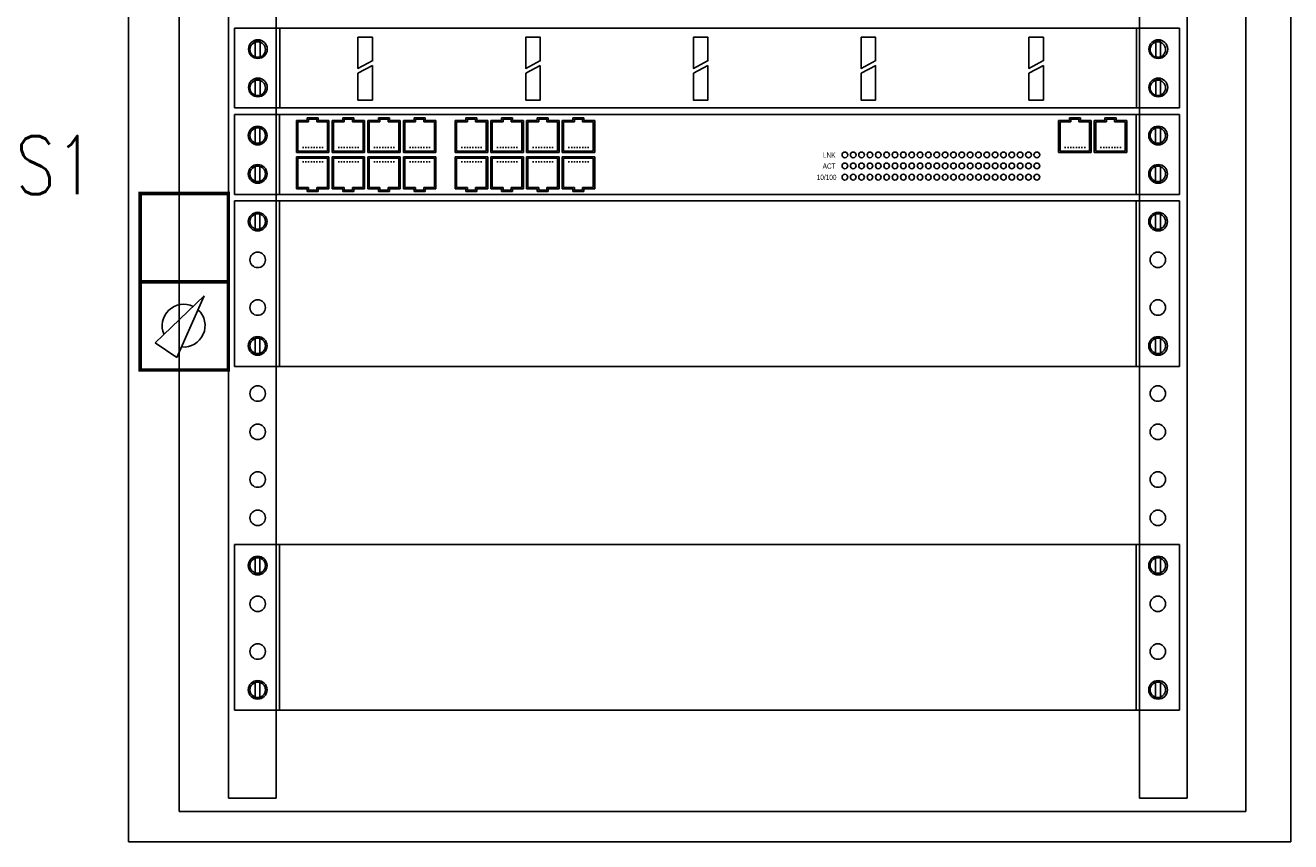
# Model space of a CAD drawing. Header units: millimetres. Extents: x -70539 to 23478, y -51814 to 44720.
# Tile 255 of 256: x -3976 to -3322, y 25619 to 26041. Entities that reach past the tile are written whole.
import ezdxf
from ezdxf.enums import TextEntityAlignment as Align

# ---------------------------------------------------------------- set-up
doc = ezdxf.new("R2010")
doc.units = ezdxf.units.MM
doc.styles.add('ROMANS', font='romans.shx', dxfattribs={"width": 0.8})
doc.styles.get("Standard").update_dxf_attribs({"font": 'arial.ttf'})

# ---------------------------------------------------------------- blocks, each defined once
blk = doc.blocks.new('modul 2U')
for p, q in [((-12.02, -10.59), (-12.02, 75.05)), ((-12.02, 75.05), (476.13, 75.05)), ((11.28, -10.59), (11.28, 75.05)), ((453.85, 75.05), (453.85, -10.59)), ((476.13, 75.05), (476.13, -10.59)), ((476.13, -10.59), (-12.02, -10.59))]:
    blk.add_line(p, q)
for points in [[(-1.38, 68.37), (1.15, 68.37), (1.15, 60.08), (-1.38, 60.08)], [(463.76, 68.37), (466.3, 68.37), (466.3, 60.08), (463.76, 60.08)], [(-1.38, 3.91), (1.15, 3.91), (1.15, -4.37), (-1.38, -4.37)], [(463.76, 3.91), (466.3, 3.91), (466.3, -4.37), (463.76, -4.37)]]:
    blk.add_lwpolyline(points, close=True)
for centre in [(0, 64.22), (465.14, 64.22), (0, 0), (465.14, 0)]:
    blk.add_circle(centre, 4.83)
blk = doc.blocks.new('wieszak 1U')
for p, q in [((-12.02, -10.59), (-12.02, 30.62)), ((-12.02, 30.62), (476.13, 30.62)), ((11.28, -10.59), (11.28, 30.62)), ((453.85, 30.62), (453.85, -10.59)), ((476.13, 30.62), (476.13, -10.59)), ((51.68, 7.37), (59.2, 11.42)), ((138.32, 7.37), (145.85, 11.42)), ((224.96, 7.37), (232.49, 11.42)), ((311.61, 7.37), (319.13, 11.42)), ((398.25, 7.37), (405.78, 11.42)), ((476.13, -10.59), (-12.02, -10.59))]:
    blk.add_line(p, q)
for points in [[(-1.38, 23.94), (1.15, 23.94), (1.15, 15.65), (-1.38, 15.65)], [(463.76, 23.94), (466.3, 23.94), (466.3, 15.65), (463.76, 15.65)], [(-1.38, 3.91), (1.15, 3.91), (1.15, -4.37), (-1.38, -4.37)], [(463.76, 3.91), (466.3, 3.91), (466.3, -4.37), (463.76, -4.37)]]:
    blk.add_lwpolyline(points, close=True)
for points in [[(59.29, 13.9), (51.69, 9.81), (51.69, 25.91), (59.18, 25.91), (59.18, 13.84)], [(145.93, 13.9), (138.33, 9.81), (138.33, 25.91), (145.82, 25.91), (145.82, 13.84)], [(232.57, 13.9), (224.98, 9.81), (224.98, 25.91), (232.46, 25.91), (232.46, 13.84)], [(319.22, 13.9), (311.62, 9.81), (311.62, 25.91), (319.11, 25.91), (319.11, 13.84)], [(405.86, 13.9), (398.26, 9.81), (398.26, 25.91), (405.75, 25.91), (405.75, 13.84)], [(59.18, 11.4), (59.18, -6.52), (51.69, -6.52), (51.69, 7.37)], [(145.82, 11.4), (145.82, -6.52), (138.33, -6.52), (138.33, 7.37)], [(232.46, 11.4), (232.46, -6.52), (224.98, -6.52), (224.98, 7.37)], [(319.11, 11.4), (319.11, -6.52), (311.62, -6.52), (311.62, 7.37)], [(405.75, 11.4), (405.75, -6.52), (398.26, -6.52), (398.26, 7.37)]]:
    blk.add_lwpolyline(points)
for centre in [(0, 19.8), (465.14, 19.8), (0, 0), (465.14, 0)]:
    blk.add_circle(centre, 4.83)
blk = doc.blocks.new('switch 16-port 2xSFP')
for p, q in [((-12.02, 30.62), (476.13, 30.62)), ((-12.02, -10.59), (-12.02, 30.62)), ((11.28, -10.59), (11.28, 30.62)), ((453.85, 30.62), (453.85, -10.59)), ((476.13, 30.62), (476.13, -10.59)), ((476.13, -10.59), (-12.02, -10.59))]:
    blk.add_line(p, q)
at = {"color": 3}
for p, q in [((20, 27.56), (25.53, 27.56)), ((20, 10.99), (20, 27.56)), ((20.73, 26.83), (26.26, 26.83)), ((20.73, 11.72), (20.73, 26.83)), ((25.53, 27.56), (25.53, 29.03)), ((25.53, 29.03), (31.23, 29.03)), ((26.26, 26.83), (26.26, 28.3)), ((26.26, 28.3), (30.5, 28.3)), ((30.5, 28.3), (30.5, 26.83)), ((30.5, 26.83), (36.03, 26.83)), ((31.23, 29.03), (31.23, 27.56)), ((31.23, 27.56), (36.76, 27.56)), ((36.03, 26.83), (36.03, 11.72)), ((36.76, 27.56), (36.76, 10.99)), ((38.43, 27.56), (43.96, 27.56)), ((38.43, 10.99), (38.43, 27.56)), ((39.16, 26.83), (44.69, 26.83)), ((39.16, 11.72), (39.16, 26.83)), ((43.96, 27.56), (43.96, 29.03)), ((43.96, 29.03), (49.66, 29.03)), ((44.69, 26.83), (44.69, 28.3)), ((44.69, 28.3), (48.93, 28.3)), ((48.93, 28.3), (48.93, 26.83)), ((48.93, 26.83), (54.46, 26.83)), ((49.66, 29.03), (49.66, 27.56)), ((49.66, 27.56), (55.19, 27.56)), ((54.46, 26.83), (54.46, 11.72)), ((55.19, 27.56), (55.19, 10.99)), ((56.85, 27.56), (62.38, 27.56)), ((56.85, 10.99), (56.85, 27.56)), ((57.58, 26.83), (63.11, 26.83)), ((57.58, 11.72), (57.58, 26.83)), ((62.38, 27.56), (62.38, 29.03)), ((62.38, 29.03), (68.08, 29.03)), ((63.11, 26.83), (63.11, 28.3)), ((63.11, 28.3), (67.35, 28.3)), ((67.35, 28.3), (67.35, 26.83)), ((67.35, 26.83), (72.88, 26.83)), ((68.08, 29.03), (68.08, 27.56)), ((68.08, 27.56), (73.61, 27.56)), ((72.88, 26.83), (72.88, 11.72)), ((73.61, 27.56), (73.61, 10.99)), ((75.27, 27.56), (80.8, 27.56)), ((75.27, 10.99), (75.27, 27.56)), ((76, 26.83), (81.53, 26.83)), ((76, 11.72), (76, 26.83)), ((80.8, 27.56), (80.8, 29.03)), ((80.8, 29.03), (86.5, 29.03)), ((81.53, 26.83), (81.53, 28.3)), ((81.53, 28.3), (85.77, 28.3)), ((85.77, 28.3), (85.77, 26.83)), ((85.77, 26.83), (91.3, 26.83)), ((86.5, 29.03), (86.5, 27.56)), ((86.5, 27.56), (92.03, 27.56)), ((91.3, 26.83), (91.3, 11.72)), ((92.03, 27.56), (92.03, 10.99)), ((102.06, 27.56), (107.58, 27.56)), ((102.06, 10.99), (102.06, 27.56)), ((102.78, 26.83), (108.31, 26.83)), ((102.78, 11.72), (102.78, 26.83)), ((107.58, 27.56), (107.58, 29.03)), ((107.58, 29.03), (113.28, 29.03)), ((108.31, 26.83), (108.31, 28.3)), ((108.31, 28.3), (112.55, 28.3)), ((112.55, 28.3), (112.55, 26.83)), ((112.55, 26.83), (118.08, 26.83)), ((113.28, 29.03), (113.28, 27.56)), ((113.28, 27.56), (118.81, 27.56)), ((118.08, 26.83), (118.08, 11.72)), ((118.81, 27.56), (118.81, 10.99)), ((120.48, 27.56), (126.01, 27.56)), ((120.48, 10.99), (120.48, 27.56)), ((121.21, 26.83), (126.74, 26.83)), ((121.21, 11.72), (121.21, 26.83)), ((126.01, 27.56), (126.01, 29.03)), ((126.01, 29.03), (131.71, 29.03)), ((126.74, 26.83), (126.74, 28.3)), ((126.74, 28.3), (130.98, 28.3)), ((130.98, 28.3), (130.98, 26.83)), ((130.98, 26.83), (136.51, 26.83)), ((131.71, 29.03), (131.71, 27.56)), ((131.71, 27.56), (137.24, 27.56)), ((136.51, 26.83), (136.51, 11.72)), ((137.24, 27.56), (137.24, 10.99)), ((138.9, 27.56), (144.43, 27.56)), ((138.9, 10.99), (138.9, 27.56)), ((139.63, 26.83), (145.16, 26.83)), ((139.63, 11.72), (139.63, 26.83)), ((144.43, 27.56), (144.43, 29.03)), ((144.43, 29.03), (150.13, 29.03)), ((145.16, 26.83), (145.16, 28.3)), ((145.16, 28.3), (149.4, 28.3)), ((149.4, 28.3), (149.4, 26.83)), ((149.4, 26.83), (154.93, 26.83)), ((150.13, 29.03), (150.13, 27.56)), ((150.13, 27.56), (155.66, 27.56)), ((154.93, 26.83), (154.93, 11.72)), ((155.66, 27.56), (155.66, 10.99)), ((157.32, 27.56), (162.85, 27.56)), ((157.32, 10.99), (157.32, 27.56)), ((158.05, 26.83), (163.58, 26.83)), ((158.05, 11.72), (158.05, 26.83)), ((162.85, 27.56), (162.85, 29.03)), ((162.85, 29.03), (168.55, 29.03)), ((163.58, 26.83), (163.58, 28.3)), ((163.58, 28.3), (167.82, 28.3)), ((167.82, 28.3), (167.82, 26.83)), ((167.82, 26.83), (173.35, 26.83)), ((168.55, 29.03), (168.55, 27.56)), ((168.55, 27.56), (174.08, 27.56)), ((173.35, 26.83), (173.35, 11.72)), ((174.08, 27.56), (174.08, 10.99)), ((23.46, 13.28), (23.46, 13.9)), ((24.89, 13.28), (24.89, 13.9)), ((26.32, 13.28), (26.32, 13.9)), ((27.75, 13.28), (27.75, 13.9)), ((29.18, 13.28), (29.18, 13.9)), ((30.61, 13.28), (30.61, 13.9)), ((32.04, 13.28), (32.04, 13.9)), ((33.46, 13.28), (33.46, 13.9)), ((41.89, 13.28), (41.89, 13.9)), ((43.32, 13.28), (43.32, 13.9)), ((44.74, 13.28), (44.74, 13.9)), ((46.17, 13.28), (46.17, 13.9)), ((47.6, 13.28), (47.6, 13.9)), ((49.03, 13.28), (49.03, 13.9)), ((50.46, 13.28), (50.46, 13.9)), ((51.89, 13.28), (51.89, 13.9)), ((60.31, 13.28), (60.31, 13.9)), ((61.74, 13.28), (61.74, 13.9)), ((63.17, 13.28), (63.17, 13.9)), ((64.6, 13.28), (64.6, 13.9)), ((66.02, 13.28), (66.02, 13.9)), ((67.45, 13.28), (67.45, 13.9)), ((68.88, 13.28), (68.88, 13.9)), ((70.31, 13.28), (70.31, 13.9)), ((78.73, 13.28), (78.73, 13.9)), ((80.16, 13.28), (80.16, 13.9)), ((81.59, 13.28), (81.59, 13.9)), ((83.02, 13.28), (83.02, 13.9)), ((84.45, 13.28), (84.45, 13.9)), ((85.88, 13.28), (85.88, 13.9)), ((87.3, 13.28), (87.3, 13.9)), ((88.73, 13.28), (88.73, 13.9)), ((105.52, 13.28), (105.52, 13.9)), ((106.94, 13.28), (106.94, 13.9)), ((108.37, 13.28), (108.37, 13.9)), ((109.8, 13.28), (109.8, 13.9)), ((111.23, 13.28), (111.23, 13.9)), ((112.66, 13.28), (112.66, 13.9)), ((114.09, 13.28), (114.09, 13.9)), ((115.51, 13.28), (115.51, 13.9)), ((123.94, 13.28), (123.94, 13.9)), ((125.37, 13.28), (125.37, 13.9)), ((126.8, 13.28), (126.8, 13.9)), ((128.22, 13.28), (128.22, 13.9)), ((129.65, 13.28), (129.65, 13.9)), ((131.08, 13.28), (131.08, 13.9)), ((132.51, 13.28), (132.51, 13.9)), ((133.94, 13.28), (133.94, 13.9)), ((142.36, 13.28), (142.36, 13.9)), ((143.79, 13.28), (143.79, 13.9)), ((145.22, 13.28), (145.22, 13.9)), ((146.65, 13.28), (146.65, 13.9)), ((148.08, 13.28), (148.08, 13.9)), ((149.5, 13.28), (149.5, 13.9)), ((150.93, 13.28), (150.93, 13.9)), ((152.36, 13.28), (152.36, 13.9)), ((160.78, 13.28), (160.78, 13.9)), ((162.21, 13.28), (162.21, 13.9)), ((163.64, 13.28), (163.64, 13.9)), ((165.07, 13.28), (165.07, 13.9)), ((166.5, 13.28), (166.5, 13.9)), ((167.93, 13.28), (167.93, 13.9)), ((169.36, 13.28), (169.36, 13.9)), ((170.78, 13.28), (170.78, 13.9)), ((36.76, 10.99), (20, 10.99)), ((20, 8.86), (20, -7.71)), ((36.76, 8.86), (20, 8.86)), ((36.03, 11.72), (20.73, 11.72)), ((20.73, 8.13), (20.73, -6.98)), ((36.03, 8.13), (20.73, 8.13)), ((23.46, 6.57), (23.46, 5.95)), ((24.89, 6.57), (24.89, 5.95)), ((26.32, 6.57), (26.32, 5.95)), ((27.75, 6.57), (27.75, 5.95)), ((29.18, 6.57), (29.18, 5.95)), ((30.61, 6.57), (30.61, 5.95)), ((32.04, 6.57), (32.04, 5.95)), ((33.46, 6.57), (33.46, 5.95)), ((36.03, -6.98), (36.03, 8.13)), ((36.76, -7.71), (36.76, 8.86)), ((55.19, 10.99), (38.43, 10.99)), ((38.43, 8.86), (38.43, -7.71)), ((55.19, 8.86), (38.43, 8.86)), ((54.46, 11.72), (39.16, 11.72)), ((39.16, 8.13), (39.16, -6.98)), ((54.46, 8.13), (39.16, 8.13)), ((41.89, 6.57), (41.89, 5.95)), ((43.32, 6.57), (43.32, 5.95)), ((44.74, 6.57), (44.74, 5.95)), ((46.17, 6.57), (46.17, 5.95)), ((47.6, 6.57), (47.6, 5.95)), ((49.03, 6.57), (49.03, 5.95)), ((50.46, 6.57), (50.46, 5.95)), ((51.89, 6.57), (51.89, 5.95)), ((54.46, -6.98), (54.46, 8.13)), ((55.19, -7.71), (55.19, 8.86)), ((73.61, 10.99), (56.85, 10.99)), ((56.85, 8.86), (56.85, -7.71)), ((73.61, 8.86), (56.85, 8.86)), ((72.88, 11.72), (57.58, 11.72)), ((57.58, 8.13), (57.58, -6.98)), ((72.88, 8.13), (57.58, 8.13)), ((60.31, 6.57), (60.31, 5.95)), ((61.74, 6.57), (61.74, 5.95)), ((63.17, 6.57), (63.17, 5.95)), ((64.6, 6.57), (64.6, 5.95)), ((66.02, 6.57), (66.02, 5.95)), ((67.45, 6.57), (67.45, 5.95)), ((68.88, 6.57), (68.88, 5.95)), ((70.31, 6.57), (70.31, 5.95)), ((72.88, -6.98), (72.88, 8.13)), ((73.61, -7.71), (73.61, 8.86)), ((92.03, 10.99), (75.27, 10.99)), ((75.27, 8.86), (75.27, -7.71)), ((92.03, 8.86), (75.27, 8.86)), ((91.3, 11.72), (76, 11.72)), ((76, 8.13), (76, -6.98)), ((91.3, 8.13), (76, 8.13)), ((78.73, 6.57), (78.73, 5.95)), ((80.16, 6.57), (80.16, 5.95)), ((81.59, 6.57), (81.59, 5.95)), ((83.02, 6.57), (83.02, 5.95)), ((84.45, 6.57), (84.45, 5.95)), ((85.88, 6.57), (85.88, 5.95)), ((87.3, 6.57), (87.3, 5.95)), ((88.73, 6.57), (88.73, 5.95)), ((91.3, -6.98), (91.3, 8.13)), ((92.03, -7.71), (92.03, 8.86)), ((118.81, 10.99), (102.06, 10.99)), ((102.06, 8.86), (102.06, -7.71)), ((118.81, 8.86), (102.06, 8.86)), ((118.08, 11.72), (102.78, 11.72)), ((102.78, 8.13), (102.78, -6.98)), ((118.08, 8.13), (102.78, 8.13)), ((105.52, 6.57), (105.52, 5.95)), ((106.94, 6.57), (106.94, 5.95)), ((108.37, 6.57), (108.37, 5.95)), ((109.8, 6.57), (109.8, 5.95)), ((111.23, 6.57), (111.23, 5.95)), ((112.66, 6.57), (112.66, 5.95)), ((114.09, 6.57), (114.09, 5.95)), ((115.51, 6.57), (115.51, 5.95)), ((118.08, -6.98), (118.08, 8.13)), ((118.81, -7.71), (118.81, 8.86)), ((137.24, 10.99), (120.48, 10.99)), ((120.48, 8.86), (120.48, -7.71)), ((137.24, 8.86), (120.48, 8.86)), ((136.51, 11.72), (121.21, 11.72)), ((121.21, 8.13), (121.21, -6.98)), ((136.51, 8.13), (121.21, 8.13)), ((123.94, 6.57), (123.94, 5.95)), ((125.37, 6.57), (125.37, 5.95)), ((126.8, 6.57), (126.8, 5.95)), ((128.22, 6.57), (128.22, 5.95)), ((129.65, 6.57), (129.65, 5.95)), ((131.08, 6.57), (131.08, 5.95)), ((132.51, 6.57), (132.51, 5.95)), ((133.94, 6.57), (133.94, 5.95)), ((136.51, -6.98), (136.51, 8.13)), ((137.24, -7.71), (137.24, 8.86)), ((155.66, 10.99), (138.9, 10.99)), ((138.9, 8.86), (138.9, -7.71)), ((155.66, 8.86), (138.9, 8.86)), ((154.93, 11.72), (139.63, 11.72)), ((139.63, 8.13), (139.63, -6.98)), ((154.93, 8.13), (139.63, 8.13)), ((142.36, 6.57), (142.36, 5.95)), ((143.79, 6.57), (143.79, 5.95)), ((145.22, 6.57), (145.22, 5.95)), ((146.65, 6.57), (146.65, 5.95)), ((148.08, 6.57), (148.08, 5.95)), ((149.5, 6.57), (149.5, 5.95)), ((150.93, 6.57), (150.93, 5.95)), ((152.36, 6.57), (152.36, 5.95)), ((154.93, -6.98), (154.93, 8.13)), ((155.66, -7.71), (155.66, 8.86)), ((174.08, 10.99), (157.32, 10.99)), ((157.32, 8.86), (157.32, -7.71)), ((174.08, 8.86), (157.32, 8.86)), ((173.35, 11.72), (158.05, 11.72)), ((158.05, 8.13), (158.05, -6.98)), ((173.35, 8.13), (158.05, 8.13)), ((160.78, 6.57), (160.78, 5.95)), ((162.21, 6.57), (162.21, 5.95)), ((163.64, 6.57), (163.64, 5.95)), ((165.07, 6.57), (165.07, 5.95)), ((166.5, 6.57), (166.5, 5.95)), ((167.93, 6.57), (167.93, 5.95)), ((169.36, 6.57), (169.36, 5.95)), ((170.78, 6.57), (170.78, 5.95)), ((173.35, -6.98), (173.35, 8.13)), ((174.08, -7.71), (174.08, 8.86)), ((20, -7.71), (25.53, -7.71)), ((20.73, -6.98), (26.26, -6.98)), ((25.53, -7.71), (25.53, -9.18)), ((25.53, -9.18), (31.23, -9.18)), ((26.26, -6.98), (26.26, -8.45)), ((26.26, -8.45), (30.5, -8.45)), ((30.5, -6.98), (36.03, -6.98)), ((30.5, -8.45), (30.5, -6.98)), ((31.23, -7.71), (36.76, -7.71)), ((31.23, -9.18), (31.23, -7.71)), ((38.43, -7.71), (43.96, -7.71)), ((39.16, -6.98), (44.69, -6.98)), ((43.96, -7.71), (43.96, -9.18)), ((43.96, -9.18), (49.66, -9.18)), ((44.69, -6.98), (44.69, -8.45)), ((44.69, -8.45), (48.93, -8.45)), ((48.93, -6.98), (54.46, -6.98)), ((48.93, -8.45), (48.93, -6.98)), ((49.66, -7.71), (55.19, -7.71)), ((49.66, -9.18), (49.66, -7.71)), ((56.85, -7.71), (62.38, -7.71)), ((57.58, -6.98), (63.11, -6.98)), ((62.38, -7.71), (62.38, -9.18)), ((62.38, -9.18), (68.08, -9.18)), ((63.11, -6.98), (63.11, -8.45)), ((63.11, -8.45), (67.35, -8.45)), ((67.35, -6.98), (72.88, -6.98)), ((67.35, -8.45), (67.35, -6.98)), ((68.08, -7.71), (73.61, -7.71)), ((68.08, -9.18), (68.08, -7.71)), ((75.27, -7.71), (80.8, -7.71)), ((76, -6.98), (81.53, -6.98)), ((80.8, -7.71), (80.8, -9.18)), ((80.8, -9.18), (86.5, -9.18)), ((81.53, -6.98), (81.53, -8.45)), ((81.53, -8.45), (85.77, -8.45)), ((85.77, -6.98), (91.3, -6.98)), ((85.77, -8.45), (85.77, -6.98)), ((86.5, -7.71), (92.03, -7.71)), ((86.5, -9.18), (86.5, -7.71)), ((102.06, -7.71), (107.58, -7.71)), ((102.78, -6.98), (108.31, -6.98)), ((107.58, -7.71), (107.58, -9.18)), ((107.58, -9.18), (113.28, -9.18)), ((108.31, -6.98), (108.31, -8.45)), ((108.31, -8.45), (112.55, -8.45)), ((112.55, -6.98), (118.08, -6.98)), ((112.55, -8.45), (112.55, -6.98)), ((113.28, -7.71), (118.81, -7.71)), ((113.28, -9.18), (113.28, -7.71)), ((120.48, -7.71), (126.01, -7.71)), ((121.21, -6.98), (126.74, -6.98)), ((126.01, -7.71), (126.01, -9.18)), ((126.01, -9.18), (131.71, -9.18)), ((126.74, -6.98), (126.74, -8.45)), ((126.74, -8.45), (130.98, -8.45)), ((130.98, -6.98), (136.51, -6.98)), ((130.98, -8.45), (130.98, -6.98)), ((131.71, -7.71), (137.24, -7.71)), ((131.71, -9.18), (131.71, -7.71)), ((138.9, -7.71), (144.43, -7.71)), ((139.63, -6.98), (145.16, -6.98)), ((144.43, -7.71), (144.43, -9.18)), ((144.43, -9.18), (150.13, -9.18)), ((145.16, -6.98), (145.16, -8.45)), ((145.16, -8.45), (149.4, -8.45)), ((149.4, -6.98), (154.93, -6.98)), ((149.4, -8.45), (149.4, -6.98)), ((150.13, -7.71), (155.66, -7.71)), ((150.13, -9.18), (150.13, -7.71)), ((157.32, -7.71), (162.85, -7.71)), ((158.05, -6.98), (163.58, -6.98)), ((162.85, -7.71), (162.85, -9.18)), ((162.85, -9.18), (168.55, -9.18)), ((163.58, -6.98), (163.58, -8.45)), ((163.58, -8.45), (167.82, -8.45)), ((167.82, -6.98), (173.35, -6.98)), ((167.82, -8.45), (167.82, -6.98)), ((168.55, -7.71), (174.08, -7.71)), ((168.55, -9.18), (168.55, -7.71))]:
    blk.add_line(p, q, dxfattribs=at)
at = {"color": 6}
for p, q in [((413.75, 10.99), (413.75, 27.56)), ((413.75, 27.56), (419.28, 27.56)), ((414.48, 11.72), (414.48, 26.83)), ((414.48, 26.83), (420.01, 26.83)), ((419.28, 29.03), (424.98, 29.03)), ((419.28, 27.56), (419.28, 29.03)), ((420.01, 28.3), (424.25, 28.3)), ((420.01, 26.83), (420.01, 28.3)), ((424.25, 28.3), (424.25, 26.83)), ((424.25, 26.83), (429.78, 26.83)), ((424.98, 29.03), (424.98, 27.56)), ((424.98, 27.56), (430.51, 27.56)), ((429.78, 26.83), (429.78, 11.72)), ((430.51, 27.56), (430.51, 10.99)), ((432.17, 10.99), (432.17, 27.56)), ((432.17, 27.56), (437.7, 27.56)), ((432.9, 11.72), (432.9, 26.83)), ((432.9, 26.83), (438.43, 26.83)), ((437.7, 29.03), (443.4, 29.03)), ((437.7, 27.56), (437.7, 29.03)), ((438.43, 28.3), (442.67, 28.3)), ((438.43, 26.83), (438.43, 28.3)), ((442.67, 28.3), (442.67, 26.83)), ((442.67, 26.83), (448.2, 26.83)), ((443.4, 29.03), (443.4, 27.56)), ((443.4, 27.56), (448.93, 27.56)), ((448.2, 26.83), (448.2, 11.72)), ((448.93, 27.56), (448.93, 10.99)), ((417.21, 13.28), (417.21, 13.9)), ((418.64, 13.28), (418.64, 13.9)), ((420.07, 13.28), (420.07, 13.9)), ((421.5, 13.28), (421.5, 13.9)), ((422.92, 13.28), (422.92, 13.9)), ((424.35, 13.28), (424.35, 13.9)), ((425.78, 13.28), (425.78, 13.9)), ((427.21, 13.28), (427.21, 13.9)), ((435.63, 13.28), (435.63, 13.9)), ((437.06, 13.28), (437.06, 13.9)), ((438.49, 13.28), (438.49, 13.9)), ((439.92, 13.28), (439.92, 13.9)), ((441.35, 13.28), (441.35, 13.9)), ((442.78, 13.28), (442.78, 13.9)), ((444.2, 13.28), (444.2, 13.9)), ((445.63, 13.28), (445.63, 13.9)), ((430.51, 10.99), (413.75, 10.99)), ((429.78, 11.72), (414.48, 11.72)), ((448.93, 10.99), (432.17, 10.99)), ((448.2, 11.72), (432.9, 11.72))]:
    blk.add_line(p, q, dxfattribs=at)
for points in [[(-1.38, 23.94), (1.15, 23.94), (1.15, 15.65), (-1.38, 15.65)], [(463.76, 23.94), (466.3, 23.94), (466.3, 15.65), (463.76, 15.65)], [(-1.38, 3.91), (1.15, 3.91), (1.15, -4.37), (-1.38, -4.37)], [(463.76, 3.91), (466.3, 3.91), (466.3, -4.37), (463.76, -4.37)]]:
    blk.add_lwpolyline(points, close=True)
for centre, radius in [((0, 19.8), 4.83), ((465.14, 19.8), 4.83), ((303.36, 9.8), 1.47), ((307.67, 9.8), 1.47), ((311.98, 9.8), 1.47), ((316.29, 9.8), 1.47), ((320.6, 9.8), 1.47), ((324.91, 9.8), 1.47), ((329.22, 9.8), 1.47), ((333.53, 9.8), 1.47), ((337.84, 9.8), 1.47), ((342.15, 9.8), 1.47), ((346.46, 9.8), 1.47), ((350.77, 9.8), 1.47), ((355.08, 9.8), 1.47), ((359.39, 9.8), 1.47), ((363.7, 9.8), 1.47), ((368.01, 9.8), 1.47), ((372.32, 9.8), 1.47), ((376.63, 9.8), 1.47), ((380.94, 9.8), 1.47), ((385.25, 9.8), 1.47), ((389.56, 9.8), 1.47), ((393.87, 9.8), 1.47), ((398.18, 9.8), 1.47), ((402.49, 9.8), 1.47), ((0, 0), 4.83), ((303.36, 4.14), 1.47), ((307.67, 4.14), 1.47), ((311.98, 4.14), 1.47), ((316.29, 4.14), 1.47), ((320.6, 4.14), 1.47), ((324.91, 4.14), 1.47), ((329.22, 4.14), 1.47), ((333.53, 4.14), 1.47), ((337.84, 4.14), 1.47), ((342.15, 4.14), 1.47), ((346.46, 4.14), 1.47), ((350.77, 4.14), 1.47), ((355.08, 4.14), 1.47), ((359.39, 4.14), 1.47), ((363.7, 4.14), 1.47), ((368.01, 4.14), 1.47), ((372.32, 4.14), 1.47), ((376.63, 4.14), 1.47), ((380.94, 4.14), 1.47), ((385.25, 4.14), 1.47), ((389.56, 4.14), 1.47), ((393.87, 4.14), 1.47), ((398.18, 4.14), 1.47), ((402.49, 4.14), 1.47), ((465.14, 0), 4.83), ((303.36, -1.7), 1.47), ((307.67, -1.7), 1.47), ((311.98, -1.7), 1.47), ((316.29, -1.7), 1.47), ((320.6, -1.7), 1.47), ((324.91, -1.7), 1.47), ((329.22, -1.7), 1.47), ((333.53, -1.7), 1.47), ((337.84, -1.7), 1.47), ((342.15, -1.7), 1.47), ((346.46, -1.7), 1.47), ((350.77, -1.7), 1.47), ((355.08, -1.7), 1.47), ((359.39, -1.7), 1.47), ((363.7, -1.7), 1.47), ((368.01, -1.7), 1.47), ((372.32, -1.7), 1.47), ((376.63, -1.7), 1.47), ((380.94, -1.7), 1.47), ((385.25, -1.7), 1.47), ((389.56, -1.7), 1.47), ((393.87, -1.7), 1.47), ((398.18, -1.7), 1.47), ((402.49, -1.7), 1.47)]:
    blk.add_circle(centre, radius)
at = {"width": 0.7}
for s, p in [('LNK', (298.53, 8.33)), ('ACT', (298.53, 2.65)), ('10/100', (298.99, -3.14))]:
    blk.add_text(s, height=2.736, dxfattribs=at).set_placement(p, align=Align.RIGHT)
blk = doc.blocks.new('szafa 600x12U')
for p, q in [((0, 635.22), (18.31, 643.81)), ((18.31, 643.81), (583.42, 643.81)), ((600.4, 635.22), (583.42, 643.81)), ((0, 635.22), (0, 0)), ((0, 635.22), (600.4, 635.22)), ((600.4, 635.22), (600.4, 0)), ((600.4, 623.22), (600.4, 635.22)), ((0, 623.22), (600.4, 623.22)), ((51.63, 606.23), (51.63, 22.51)), ((76.26, 606.23), (51.63, 606.23)), ((76.26, 606.23), (76.26, 22.51)), ((522.3, 606.24), (522.3, 22.52)), ((522.3, 606.24), (546.93, 606.24)), ((546.93, 606.24), (546.93, 22.52)), ((26.16, 598.59), (26.16, 15.59)), ((26.16, 598.59), (577.28, 598.59)), ((577.28, 598.59), (577.28, 15.59)), ((39.07, 282.12), (13.89, 257.85)), ((25.09, 250.3), (39.07, 282.12)), ((13.89, 257.85), (25.09, 250.3)), ((76.26, 22.51), (51.63, 22.51)), ((522.3, 22.52), (546.93, 22.52)), ((577.28, 15.59), (26.16, 15.59)), ((0, 0), (600.4, 0))]:
    blk.add_line(p, q)
at = {"const_width": 1.82}
for points in [[(6.03, 289.43), (6.03, 335.03), (51.63, 335.03), (51.63, 289.43)], [(6.03, 243.83), (6.03, 289.43), (51.63, 289.43), (51.63, 243.83)]]:
    blk.add_lwpolyline(points, close=True, dxfattribs=at)
for centre in [(66.78, 587.25), (531.78, 587.25), (66.78, 567.45), (531.78, 567.46), (66.78, 542.8), (531.78, 542.8), (66.78, 523), (531.78, 523.01), (66.78, 498.35), (531.78, 498.35), (66.78, 478.55), (531.78, 478.56), (66.78, 453.9), (531.78, 453.9), (66.78, 434.1), (531.78, 434.11), (66.78, 409.45), (531.78, 409.45), (66.78, 389.65), (531.78, 389.66), (66.78, 365), (531.78, 365), (66.78, 345.2), (531.78, 345.21), (66.78, 320.55), (531.78, 320.55), (66.78, 300.75), (531.78, 300.76), (66.78, 276.1), (531.78, 276.1), (66.78, 256.3), (531.78, 256.31), (66.78, 231.65), (531.78, 231.65), (66.78, 211.85), (531.78, 211.86), (66.78, 187.2), (531.78, 187.2), (66.78, 167.4), (531.78, 167.41), (66.78, 142.75), (531.78, 142.75), (66.78, 122.95), (531.78, 122.96), (66.78, 98.3), (531.78, 98.3), (66.78, 78.5), (531.78, 78.51)]:
    blk.add_circle(centre, 4)
for start, end in [(63.77013, 204.10039), (264.47487, 48.07806)]:
    blk.add_arc((28.54, 266.75), 11.08, start, end)

msp = doc.modelspace()

# ---------------------------------------------------------------- block references
for name, p in [('szafa 600x12U', (-3922.34, 25618.86)), ('wieszak 1U', (-3855.44, 26008.74)), ('switch 16-port 2xSFP', (-3855.56, 25964.06)), ('modul 2U', (-3855.56, 25875.16)), ('modul 2U', (-3855.56, 25697.36))]:
    msp.add_blockref(name, p)

# ---------------------------------------------------------------- texts
at = {"style": 'ROMANS', "width": 0.8}
msp.add_text('S1', height=30, dxfattribs=at).set_placement((-3939.48, 25953.61), align=Align.RIGHT)

doc.saveas('drawing.dxf')
